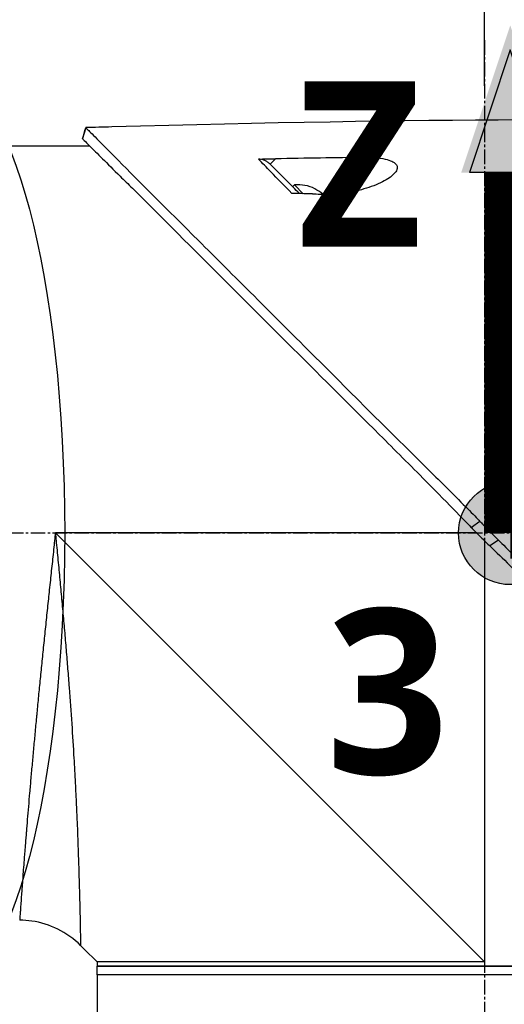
# Model space of a CAD drawing. Header units: millimetres. Extents: x 0 to 4378, y 0 to 2376.
# Tile 167 of 236: x 1590 to 1646, y 1585 to 1699. Entities that reach past the tile are written whole.
import ezdxf

# ---------------------------------------------------------------- set-up
doc = ezdxf.new("R2010")
doc.units = ezdxf.units.MM
doc.header["$LTSCALE"] = 0.2
doc.linetypes.add('CENTER2', pattern=[1.125, 0.75, -0.125, 0.125, -0.125])
for name, color, linetype in [('02_Center Line', 1, 'CENTER2'), ('07_Special Line2', 76, 'Continuous'), ('12_Before Rev.Num.', 5, 'Continuous'), ('13_After Rev.Num.', 6, 'Continuous')]:
    doc.layers.add(name, color=color, linetype=linetype)
doc.layers.add('14_Mark', color=7, linetype='Continuous', true_color=0xe03c31)
doc.styles.add('Rainbow-5.0 Style', font='malgunsl.ttf')
doc.dimstyles.new('Rainbow-5.0 Style', dxfattribs={"dimtxt": 4, "dimasz": 2.5, "dimexe": 1, "dimexo": 1, "dimgap": 1, "dimtad": 1, "dimdsep": 46, "dimtxsty": 'Rainbow-5.0 Style', "dimcen": 0, "dimclrd": 251, "dimclre": 251, "dimclrt": 7, "dimazin": 3, "dimtp": 0.1, "dimtm": 0.1, "dimtfac": 0.61, "dimtmove": 0, "dimatfit": 3, "dimfxl": 1, "dimlwd": -1, "dimlwe": -1, "dimarcsym": 1})

# ---------------------------------------------------------------- blocks, each defined once
blk = doc.blocks.new('A$C44151a85')
for p, q in [((-85.42, 1026.95), (-85.79, 1025.69)), ((-95.9, 1024.85), (-84.98, 1024.85)), ((-63.37, 1023.33), (-64, 1022.71)), ((-57.38, 1019.22), (-53.09, 1023.5)), ((-61.38, 1020.09), (-61.17, 1020.3)), ((-60.15, 1019.28), (-61.17, 1020.3)), ((-58.8, 1019.84), (-58.79, 1019.85)), ((-57.88, 1019.23), (-57.87, 1019.23)), ((-39.62, 981.2), (-40.61, 980.47)), ((-39.1, 930), (-88.95, 979.85)), ((-40, 979.85), (-88.95, 979.85)), ((-39.1, 978.96), (-39.1, 930)), ((-37.48, 979.03), (-38.48, 978.35)), ((-92.73, 939.85), (-92.73, 939.85)), ((-85.6, 931.5), (-86.02, 931.92)), ((-85.6, 931.5), (-85.6, 931.5)), ((-85.6, 931.5), (-84.1, 930)), ((-84.1, 930), (-84.1, 929.5)), ((-84.1, 930), (-84.1, 930)), ((-84.1, 929.5), (5.9, 929.5)), ((5.9, 929.5), (-84.1, 929.5)), ((-84.1, 928.5), (-84.1, 929.5)), ((5.9, 928.5), (-84.1, 928.5)), ((-84.1, 928.5), (-84.1, 923.5)), ((5.9, 928.5), (-84.1, 928.5))]:
    blk.add_line(p, q)
for radius, start, end in [(4.52, 63.7131, 94.7607), (4.5, 49.6154, 63.7759)]:
    blk.add_arc((-60.79, 1015.8), radius, start, end)
for centre, major_axis, ratio, start_param, end_param in [((-345.1, 997.6), (-366.09, -26.02), 0.042138, 3.488133, 3.909025), ((8.74, -1500.3), (-2690.77, 101.98), 0.938894, 4.781808, 4.782934), ((-217.48, 1005.32), (-233.77, -14.41), 0.048344, 3.929452, 3.989586)]:
    blk.add_ellipse(centre, major_axis=major_axis, ratio=ratio, start_param=start_param, end_param=end_param)
for points in [[(-85.79, 1025.69), (-85.67, 1026.11), (-85.54, 1026.53), (-85.42, 1026.95)], [(-93.09, 934.85), (-93.09, 934.85), (-93.09, 934.85), (-93.09, 934.85)]]:
    blk.add_open_spline(points, degree=3)
for points, knots in [([(-85.42, 1026.95), (-85.42, 1026.95), (-85.42, 1026.95), (-85.42, 1026.95), (-85.42, 1026.95), (-85.42, 1026.95)], [-0.02987732, -0.02987732, -0.02987732, -0.02987732, -0.01373724, -0.01373724, 0, 0, 0, 0]), ([(-85.42, 1026.95), (-85.42, 1026.95), (-85.42, 1026.95), (-85.42, 1026.95), (-85.42, 1026.95), (-85.42, 1026.95), (-85.42, 1026.95), (-85.41, 1026.94), (-85.41, 1026.94), (-85.4, 1026.93), (-85.39, 1026.92), (-85.35, 1026.88), (-85.31, 1026.84), (-85.16, 1026.7), (-85.02, 1026.55), (-84.45, 1025.99), (-83.9, 1025.43), (-82.74, 1024.26), (-82.21, 1023.73), (-79.28, 1020.76), (-76, 1017.5), (-71.33, 1012.84), (-70.31, 1011.82), (-64.85, 1006.37), (-59.96, 1001.5), (-54.81, 996.34), (-54.66, 996.19), (-52.08, 993.6), (-49.58, 991.15), (-45.82, 987.44), (-44.57, 986.2), (-41.58, 983.21), (-40.28, 981.88), (-39.62, 981.2)], [0.000001, 0.000001, 0.000001, 0.000001, 0.009162, 0.009162, 0.016971, 0.016971, 0.03259, 0.03259, 0.063827, 0.063827, 0.126304, 0.126304, 0.251265, 0.251265, 0.50133, 0.50133, 1.002, 1.002, 1.335959, 1.335959, 2.67129, 2.67129, 3.030313, 3.030313, 4.543873, 4.543873, 4.592411, 4.592411, 5.347172, 5.347172, 5.723633, 5.723633, 6.247668, 6.247668, 6.247668, 6.247668]), ([(-85.79, 1025.68), (-85.79, 1025.68), (-85.79, 1025.68), (-85.79, 1025.69), (-85.79, 1025.69), (-85.79, 1025.69), (-85.79, 1025.69), (-85.79, 1025.69), (-85.79, 1025.69), (-85.79, 1025.69)], [0.69221804, 0.69221804, 0.69221804, 0.69221804, 0.69329226, 0.69329226, 0.695708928, 0.695708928, 0.696915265, 0.696915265, 0.698320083, 0.698320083, 0.698320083, 0.698320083]), ([(-85.79, 1025.69), (-85.79, 1025.69), (-85.79, 1025.69), (-85.79, 1025.68), (-85.79, 1025.68), (-85.79, 1025.68), (-85.79, 1025.68), (-85.79, 1025.68), (-85.78, 1025.67), (-85.77, 1025.66), (-85.76, 1025.64), (-85.71, 1025.58), (-85.66, 1025.53), (-85.44, 1025.31), (-85.22, 1025.09), (-84.19, 1024.05), (-82.98, 1022.84), (-80.97, 1020.86), (-80.48, 1020.39), (-77.2, 1017.15), (-73.73, 1013.65), (-69.62, 1009.55), (-69.32, 1009.25), (-66.78, 1006.71), (-64.43, 1004.36), (-58.55, 998.5), (-54.92, 994.9), (-49.5, 989.49), (-47.7, 987.69), (-43.1, 983.05), (-41.01, 980.89), (-40.61, 980.47)], [0.000047, 0.000047, 0.000047, 0.000047, 0.011008, 0.011008, 0.020393, 0.020393, 0.039197, 0.039197, 0.07693, 0.07693, 0.152825, 0.152825, 0.305669, 0.305669, 0.610232, 0.610232, 1.419716, 1.419716, 1.651889, 1.651889, 2.978842, 2.978842, 3.080675, 3.080675, 3.850394, 3.850394, 4.95171, 4.95171, 5.489352, 5.489352, 6.333255, 6.333255, 6.333255, 6.333255]), ([(-65.36, 1023.3), (-65.05, 1023.31), (-64.69, 1023.31), (-64.04, 1023.32), (-63.7, 1023.33), (-63.37, 1023.33)], [-0.1934752, -0.1934752, -0.1934752, -0.1934752, -0.0983779, -0.0983779, 0, 0, 0, 0]), ([(-64, 1022.71), (-64.09, 1022.8), (-64.19, 1022.88), (-64.4, 1023.03), (-64.51, 1023.09), (-64.74, 1023.2), (-64.87, 1023.24), (-65.12, 1023.29), (-65.24, 1023.31), (-65.36, 1023.3)], [0, 0, 0, 0, 0.0382217, 0.0382217, 0.0766364, 0.0766364, 0.116027, 0.116027, 0.1530194, 0.1530194, 0.1530194, 0.1530194]), ([(-61.47, 1019.3), (-62.33, 1020.19), (-63.15, 1021.03), (-63.91, 1021.81), (-64.42, 1022.34), (-64.91, 1022.84), (-65.36, 1023.3)], [0, 0, 0, 0, 0.5977799, 0.5977799, 0.5977799, 0.9999999, 0.9999999, 0.9999999, 0.9999999]), ([(-53.09, 1023.5), (-52.66, 1023.51), (-52.23, 1023.5), (-51.4, 1023.43), (-51, 1023.38), (-50.34, 1023.23), (-50.08, 1023.14), (-49.72, 1022.98), (-49.61, 1022.91), (-49.43, 1022.76), (-49.37, 1022.69), (-49.26, 1022.52), (-49.24, 1022.42), (-49.22, 1022.16), (-49.29, 1021.98), (-49.59, 1021.56), (-49.9, 1021.28), (-50.83, 1020.69), (-51.49, 1020.38), (-52.97, 1019.84), (-53.78, 1019.62), (-55.56, 1019.28), (-56.51, 1019.19), (-57.38, 1019.22)], [-1.636051, -1.636051, -1.636051, -1.636051, -1.487609, -1.487609, -1.342627, -1.342627, -1.229751, -1.229751, -1.162071, -1.162071, -1.103238, -1.103238, -1.031704, -1.031704, -0.907622, -0.907622, -0.714138, -0.714138, -0.48257, -0.48257, -0.258591, -0.258591, -0.000001, -0.000001, -0.000001, -0.000001]), ([(-60.58, 1019.29), (-61.08, 1019.79), (-61.57, 1020.28), (-62.03, 1020.74), (-62.19, 1020.9), (-62.55, 1021.26), (-63.05, 1021.76), (-63.38, 1022.09), (-63.7, 1022.41), (-64, 1022.71)], [0.1685407, 0.1685407, 0.1685407, 0.1685407, 0.5, 0.5, 0.5, 0.75, 0.75, 0.75, 1, 1, 1, 1]), ([(-59.06, 1019.26), (-59.5, 1019.27), (-59.97, 1019.28), (-60.75, 1019.29), (-61.13, 1019.3), (-61.47, 1019.3)], [-0.2324123, -0.2324123, -0.2324123, -0.2324123, -0.1008984, -0.1008984, -0.0000209, -0.0000209, -0.0000209, -0.0000209]), ([(-59.06, 1019.26), (-58.78, 1019.25), (-58.5, 1019.24), (-57.94, 1019.23), (-57.66, 1019.22), (-57.38, 1019.22)], [-0.1686475, -0.1686475, -0.1686475, -0.1686475, -0.0843243, -0.0843243, -0.000001, -0.000001, -0.000001, -0.000001]), ([(-39.62, 981.2), (-39.57, 981.14), (-39.48, 981.05), (-39.27, 980.84), (-39.19, 980.75), (-38.92, 980.47), (-38.74, 980.29), (-38.38, 979.93), (-38.19, 979.73), (-37.93, 979.48), (-37.84, 979.39), (-37.62, 979.17), (-37.51, 979.06), (-37.48, 979.03)], [0.0012617, 0.0012617, 0.0012617, 0.0012617, 0.0227877, 0.0227877, 0.0388309, 0.0388309, 0.0709865, 0.0709865, 0.1023123, 0.1023123, 0.1191004, 0.1191004, 0.1425667, 0.1425667, 0.1425667, 0.1425667]), ([(-88.95, 979.85), (-88.97, 979.67), (-88.99, 979.48), (-89.01, 979.3), (-89.03, 979.11), (-89.05, 978.93), (-89.07, 978.74), (-89.11, 978.37), (-89.14, 978.01), (-89.18, 977.64), (-89.22, 977.27), (-89.26, 976.9), (-89.3, 976.54), (-89.34, 976.17), (-89.38, 975.81), (-89.42, 975.44), (-89.49, 974.71), (-89.57, 973.99), (-89.65, 973.26), (-89.73, 972.54), (-89.8, 971.82), (-89.88, 971.1), (-89.95, 970.38), (-90.03, 969.66), (-90.1, 968.95), (-90.1, 968.94), (-90.1, 968.94), (-90.1, 968.94), (-90.17, 968.23), (-90.25, 967.52), (-90.32, 966.82), (-90.32, 966.81), (-90.32, 966.81), (-90.32, 966.8), (-90.36, 966.45), (-90.39, 966.1), (-90.43, 965.76), (-90.43, 965.75), (-90.43, 965.75), (-90.43, 965.74), (-90.46, 965.4), (-90.5, 965.05), (-90.53, 964.71), (-90.53, 964.71), (-90.53, 964.7), (-90.53, 964.7), (-90.6, 964.01), (-90.67, 963.33), (-90.74, 962.66), (-90.74, 962.65), (-90.74, 962.65), (-90.74, 962.64), (-90.81, 961.97), (-90.87, 961.3), (-90.94, 960.65), (-90.94, 960.64), (-90.94, 960.64), (-90.94, 960.63), (-91, 959.98), (-91.06, 959.33), (-91.12, 958.69), (-91.12, 958.68), (-91.12, 958.68), (-91.13, 958.67), (-91.19, 958.03), (-91.25, 957.39), (-91.31, 956.76), (-91.36, 956.14), (-91.42, 955.52), (-91.48, 954.91), (-91.48, 954.91), (-91.48, 954.9), (-91.48, 954.9), (-91.51, 954.59), (-91.54, 954.29), (-91.56, 953.98), (-91.59, 953.69), (-91.62, 953.39), (-91.64, 953.1), (-91.64, 953.09), (-91.64, 953.09), (-91.64, 953.08), (-91.67, 952.79), (-91.7, 952.5), (-91.72, 952.21), (-91.72, 952.21), (-91.72, 952.2), (-91.72, 952.2), (-91.75, 951.91), (-91.77, 951.63), (-91.8, 951.35), (-91.8, 951.34), (-91.8, 951.34), (-91.8, 951.33), (-91.85, 950.76), (-91.9, 950.2), (-91.95, 949.66), (-91.99, 949.12), (-92.04, 948.59), (-92.08, 948.08), (-92.08, 948.07), (-92.08, 948.07), (-92.08, 948.07), (-92.12, 947.55), (-92.17, 947.05), (-92.21, 946.56), (-92.21, 946.56), (-92.21, 946.55), (-92.21, 946.55), (-92.25, 946.06), (-92.29, 945.58), (-92.32, 945.12), (-92.32, 945.12), (-92.32, 945.11), (-92.33, 945.11), (-92.36, 944.65), (-92.4, 944.2), (-92.43, 943.76), (-92.43, 943.76), (-92.43, 943.75), (-92.43, 943.75), (-92.45, 943.53), (-92.47, 943.32), (-92.48, 943.11), (-92.48, 943.1), (-92.49, 943.1), (-92.49, 943.1), (-92.5, 942.89), (-92.52, 942.68), (-92.53, 942.48), (-92.53, 942.47), (-92.53, 942.47), (-92.53, 942.47), (-92.57, 942.06), (-92.6, 941.66), (-92.63, 941.28), (-92.63, 941.28), (-92.63, 941.28), (-92.63, 941.28), (-92.66, 940.9), (-92.68, 940.54), (-92.71, 940.19), (-92.71, 940.19), (-92.71, 940.19), (-92.71, 940.19), (-92.73, 939.84), (-92.76, 939.51), (-92.78, 939.19), (-92.81, 938.88), (-92.83, 938.59), (-92.85, 938.31), (-92.85, 938.3), (-92.85, 938.3), (-92.85, 938.3), (-92.89, 937.74), (-92.92, 937.24), (-92.96, 936.81), (-92.96, 936.7), (-92.97, 936.6), (-92.98, 936.5), (-92.98, 936.4), (-92.99, 936.3), (-93, 936.21), (-93.01, 936.03), (-93.02, 935.87), (-93.03, 935.72), (-93.05, 935.43), (-93.07, 935.22), (-93.08, 935.07), (-93.08, 935), (-93.09, 934.94), (-93.09, 934.91), (-93.09, 934.87), (-93.09, 934.85), (-93.09, 934.85), (-93.09, 934.85), (-93.09, 934.85), (-93.09, 934.85)], [-0.00005797, -0.00005797, -0.00005797, -0.00005797, 0.00049405, 0.00049405, 0.00049405, 0.00104607, 0.00104607, 0.00104607, 0.0021501, 0.0021501, 0.0021501, 0.00325414, 0.00325414, 0.00325414, 0.00435817, 0.00435817, 0.00435817, 0.00656624, 0.00656624, 0.00656624, 0.00877431, 0.00877431, 0.00877431, 0.01098238, 0.01098238, 0.01098238, 0.01099361, 0.01099361, 0.01099361, 0.01319044, 0.01319044, 0.01319044, 0.01320357, 0.01320357, 0.01320357, 0.01429448, 0.01429448, 0.01429448, 0.01430847, 0.01430847, 0.01430847, 0.01539851, 0.01539851, 0.01539851, 0.01541335, 0.01541335, 0.01541335, 0.01760658, 0.01760658, 0.01760658, 0.01762291, 0.01762291, 0.01762291, 0.01981465, 0.01981465, 0.01981465, 0.01983223, 0.01983223, 0.01983223, 0.02202272, 0.02202272, 0.02202272, 0.02204132, 0.02204132, 0.02204132, 0.02425053, 0.02425053, 0.02425053, 0.02643885, 0.02643885, 0.02643885, 0.02645881, 0.02645881, 0.02645881, 0.02756281, 0.02756281, 0.02756281, 0.02864692, 0.02864692, 0.02864692, 0.02866725, 0.02866725, 0.02866725, 0.02975095, 0.02975095, 0.02975095, 0.02977133, 0.02977133, 0.02977133, 0.03085499, 0.03085499, 0.03085499, 0.03087541, 0.03087541, 0.03087541, 0.03308346, 0.03308346, 0.03308346, 0.03527112, 0.03527112, 0.03527112, 0.03529119, 0.03529119, 0.03529119, 0.03747919, 0.03747919, 0.03747919, 0.03749882, 0.03749882, 0.03749882, 0.03968726, 0.03968726, 0.03968726, 0.03970627, 0.03970627, 0.03970627, 0.04189533, 0.04189533, 0.04189533, 0.04191356, 0.04191356, 0.04191356, 0.04299936, 0.04299936, 0.04299936, 0.04301713, 0.04301713, 0.04301713, 0.0441034, 0.0441034, 0.0441034, 0.0441207, 0.0441207, 0.0441207, 0.04631147, 0.04631147, 0.04631147, 0.04632769, 0.04632769, 0.04632769, 0.04851953, 0.04851953, 0.04851953, 0.0485346, 0.0485346, 0.0485346, 0.05074146, 0.05074146, 0.05074146, 0.05293567, 0.05293567, 0.05293567, 0.05294817, 0.05294817, 0.05294817, 0.05735181, 0.05735181, 0.05735181, 0.05845584, 0.05845584, 0.05845584, 0.05955987, 0.05955987, 0.05955987, 0.06176794, 0.06176794, 0.06176794, 0.06618408, 0.06618408, 0.06618408, 0.06839215, 0.06839215, 0.06839215, 0.07060022, 0.07060022, 0.07060022, 0.07060712, 0.07060712, 0.07060712, 0.07060712]), ([(-88.95, 979.85), (-88.93, 979.66), (-88.89, 979.28), (-88.82, 978.51), (-88.69, 977.17), (-88.51, 975.27), (-88.3, 973), (-88.09, 970.75), (-87.89, 968.5), (-87.7, 966.26), (-87.52, 964.05), (-87.29, 961.16), (-87.04, 957.66), (-86.85, 954.63), (-86.74, 952.67), (-86.67, 951.37), (-86.59, 949.81), (-86.5, 948), (-86.43, 946.28), (-86.36, 944.64), (-86.31, 943.08), (-86.26, 941.85), (-86.23, 940.9), (-86.21, 939.98), (-86.17, 938.9), (-86.13, 937.32), (-86.09, 935.61), (-86.07, 934.39), (-86.05, 933.71), (-86.05, 933.3), (-86.03, 932.67), (-86.03, 932.2), (-86.02, 931.96), (-86.02, 931.92), (-86.02, 931.92)], [-0.00005585, -0.00005585, -0.00005585, -0.00005585, 0.00051707, 0.00109, 0.00223584, 0.00452754, 0.00681923, 0.00911093, 0.01140263, 0.01369432, 0.01598602, 0.01827771, 0.0228611, 0.02744449, 0.02859034, 0.02973619, 0.03202788, 0.03431958, 0.03661127, 0.03890297, 0.04119466, 0.04348636, 0.04463221, 0.04577806, 0.04806975, 0.05036145, 0.05494484, 0.05952823, 0.06067408, 0.06181992, 0.06411162, 0.06869501, 0.0709867, 0.07327246, 0.07327246, 0.07327246, 0.07327246]), ([(-40.61, 980.47), (-40.56, 980.42), (-40.25, 980.1), (-39.89, 979.74), (-39.71, 979.56), (-39.35, 979.2), (-39.17, 979.03), (-38.83, 978.69), (-38.54, 978.41), (-38.47, 978.35)], [0.00043088, 0.00043088, 0.00043088, 0.00043088, 0.0154414, 0.0154414, 0.03075173, 0.03075173, 0.04552895, 0.04552895, 0.05960793, 0.05960793, 0.05960793, 0.05960793]), ([(-38.47, 978.35), (-37.7, 977.61), (-36.94, 976.86), (-35.26, 975.22), (-34.35, 974.32), (-31.5, 971.49), (-29.56, 969.55), (-23.64, 963.62), (-19.69, 959.64), (-13.94, 953.88), (-12.01, 951.95), (-9.84, 949.77), (-9.53, 949.46), (-5.04, 944.96), (-1.24, 941.17), (1.83, 938.08), (2.03, 937.88), (2.97, 936.92), (3.66, 936.24), (5.04, 934.86), (5.67, 934.23), (6.3, 933.59), (6.46, 933.43), (6.63, 933.27), (6.67, 933.23), (6.71, 933.19), (6.72, 933.18), (6.73, 933.17), (6.73, 933.17), (6.73, 933.16), (6.73, 933.16), (6.74, 933.16), (6.74, 933.16), (6.74, 933.16), (6.74, 933.16), (6.74, 933.16)], [-7.620463, -7.620463, -7.620463, -7.620463, -7.336805, -7.336805, -6.999081, -6.999081, -6.270272, -6.270272, -4.749597, -4.749597, -3.95115, -3.95115, -3.814973, -3.814973, -1.971605, -1.971605, -1.846597, -1.846597, -1.347406, -1.347406, -0.675491, -0.675491, -0.339165, -0.339165, -0.169556, -0.169556, -0.084774, -0.084774, -0.042597, -0.042597, -0.021599, -0.021599, -0.011128, -0.011128, -0.000028, -0.000028, -0.000028, -0.000028]), ([(-37.48, 979.03), (-37.21, 978.76), (-36.96, 978.52), (-36.34, 977.89), (-36.05, 977.6), (-35.19, 976.75), (-34.62, 976.18), (-32.91, 974.46), (-31.77, 973.32), (-28.36, 969.91), (-26.11, 967.66), (-18.77, 960.33), (-14.54, 956.14), (-10.52, 952.11), (-9.97, 951.56), (-8.9, 950.48), (-8.36, 949.94), (-6.45, 948.02), (-5.19, 946.73), (-3.58, 945.12), (-3.19, 944.74), (-2.01, 943.55), (-1.25, 942.79), (-0.2, 941.74), (0.12, 941.42), (1.01, 940.53), (1.57, 939.97), (3.03, 938.51), (3.87, 937.64), (5.76, 935.77), (6.67, 934.88), (7.58, 933.97), (7.81, 933.73), (8.04, 933.5), (8.1, 933.44), (8.14, 933.39), (8.15, 933.38), (8.16, 933.37), (8.17, 933.36), (8.18, 933.35), (8.18, 933.35), (8.18, 933.35), (8.19, 933.35), (8.19, 933.34), (8.19, 933.34), (8.19, 933.34), (8.19, 933.34), (8.19, 933.34)], [0, 0, 0, 0, 0.115596, 0.115596, 0.212113, 0.212113, 0.405093, 0.405093, 0.790972, 0.790972, 1.563393, 1.563393, 3.332159, 3.332159, 3.60987, 3.60987, 3.890806, 3.890806, 4.623507, 4.623507, 4.856845, 4.856845, 5.35641, 5.35641, 5.576842, 5.576842, 5.990665, 5.990665, 6.711546, 6.711546, 7.79125, 7.79125, 8.330789, 8.330789, 8.599474, 8.599474, 8.666532, 8.666532, 8.716444, 8.716444, 8.791539, 8.791539, 8.829086, 8.829086, 8.847858, 8.847858, 8.871461, 8.871461, 8.871461, 8.871461]), ([(-86.02, 931.92), (-86.79, 932.69), (-87.69, 933.33), (-89.61, 934.28), (-90.65, 934.6), (-92.16, 934.82), (-92.63, 934.85), (-93.09, 934.85)], [0, 0, 0, 0, 0.3242583, 0.3242583, 0.6426929, 0.6426929, 0.7824853, 0.7824853, 0.7824853, 0.7824853]), ([(-39.1, 930), (-39.12, 930), (-39.14, 930), (-41.4, 930), (-43.63, 930), (-48.06, 930), (-50.25, 930), (-53.82, 930), (-55.22, 930), (-57.38, 930), (-58.16, 930), (-60.97, 930), (-62.94, 930), (-65.87, 930), (-66.91, 930), (-69.03, 930), (-70.1, 930), (-72.15, 930), (-73.13, 930), (-74.97, 930), (-75.83, 930), (-77.44, 930), (-78.19, 930), (-79.56, 930), (-80.18, 930), (-81.29, 930), (-81.77, 930), (-82.61, 930), (-82.97, 930), (-83.53, 930), (-83.74, 930), (-84.01, 930), (-84.08, 930), (-84.1, 930)], [-0.005485, -0.005485, -0.005485, -0.005485, 0, 0, 0.672232, 0.672232, 1.344501, 1.344501, 1.792512, 1.792512, 2.048534, 2.048534, 2.731437, 2.731437, 3.121573, 3.121573, 3.559727, 3.559727, 3.997928, 3.997928, 4.436084, 4.436084, 4.874274, 4.874274, 5.31242, 5.31242, 5.750596, 5.750596, 6.188714, 6.188714, 6.626878, 6.626878, 7.015097, 7.015097, 7.015097, 7.015097])]:
    blk.add_open_spline(points, degree=3, knots=knots)
at = {"layer": '02_Center Line', "ltscale": 11.288275}
for p, q in [((-39.1, 1037.12), (-39.1, 524.58)), ((-213.73, 979.85), (48.74, 979.85))]:
    blk.add_line(p, q, dxfattribs=at)
blk = doc.blocks.new('*D154')
at = {"color": 251, "linetype": 'ByBlock', "transparency": 16777216}
for p, q in [((1589.36, 1756.68), (1842.2, 1756.68)), ((1838.2, 1649.53), (1838.2, 1746.68)), ((1706.51, 1639.53), (1842.2, 1639.53))]:
    blk.add_line(p, q, dxfattribs=at)
at = {"color": 251, "transparency": 16777216}
for points in [[(1836.53, 1746.68), (1839.86, 1746.68), (1838.2, 1756.68)], [(1836.53, 1649.53), (1839.86, 1649.53), (1838.2, 1639.53)]]:
    blk.add_solid(points, dxfattribs=at)
at = {"layer": 'Defpoints', "color": 0, "transparency": 16777216}
for p in [(1585.36, 1756.68), (1838.2, 1756.68), (1702.51, 1639.53)]:
    blk.add_point(p, dxfattribs=at)
at = {"color": 7, "transparency": 16777216, "insert": (1825.88, 1698.11), "char_height": 16, "attachment_point": 5, "rotation": 90, "style": 'Rainbow-5.0 Style'}
blk.add_mtext('117.15', dxfattribs=at)
blk = doc.blocks.new('*D155')
at = {"color": 251, "linetype": 'ByBlock', "transparency": 16777216}
for p, q in [((1589.36, 1756.68), (1894.22, 1756.68)), ((1890.22, 1746.68), (1890.22, 866.68)), ((1765.23, 856.68), (1894.22, 856.68))]:
    blk.add_line(p, q, dxfattribs=at)
at = {"color": 251, "transparency": 16777216}
for points in [[(1888.55, 1746.68), (1891.88, 1746.68), (1890.22, 1756.68)], [(1888.55, 866.68), (1891.88, 866.68), (1890.22, 856.68)]]:
    blk.add_solid(points, dxfattribs=at)
at = {"layer": 'Defpoints', "color": 0, "transparency": 16777216}
for p in [(1585.36, 1756.68), (1761.23, 856.68), (1890.22, 856.68)]:
    blk.add_point(p, dxfattribs=at)
at = {"color": 7, "transparency": 16777216, "insert": (1877.94, 1306.68), "char_height": 16, "attachment_point": 5, "rotation": 90, "style": 'Rainbow-5.0 Style'}
blk.add_mtext('900', dxfattribs=at)
blk = doc.blocks.new('*D156')
at = {"color": 251, "linetype": 'ByBlock', "transparency": 16777216}
for p, q in [((1526.37, 1808.65), (1526.37, 1872.74)), ((1643.52, 1691.5), (1643.52, 1872.74)), ((1536.37, 1868.74), (1633.52, 1868.74))]:
    blk.add_line(p, q, dxfattribs=at)
at = {"color": 251, "transparency": 16777216}
for points in [[(1536.37, 1870.4), (1536.37, 1867.07), (1526.37, 1868.74)], [(1633.52, 1870.4), (1633.52, 1867.07), (1643.52, 1868.74)]]:
    blk.add_solid(points, dxfattribs=at)
at = {"layer": 'Defpoints', "color": 0, "transparency": 16777216}
for p in [(1643.52, 1868.74), (1526.37, 1804.65), (1643.52, 1687.5)]:
    blk.add_point(p, dxfattribs=at)
at = {"color": 7, "transparency": 16777216, "insert": (1584.94, 1881.05), "char_height": 16, "attachment_point": 5, "style": 'Rainbow-5.0 Style'}
blk.add_mtext('117.15', dxfattribs=at)
blk = doc.blocks.new('A$C19ebd0c3_1234')
for q in [(46.93, -0.78), (54.3, 6.59)]:
    blk.add_line((46.93, 6.59), q)
blk.add_ellipse((0, 0), major_axis=(53.19, 0), ratio=0.263273)
blk = doc.blocks.new('A$Ca1632f6c')
at = {"layer": '07_Special Line2'}
blk.add_hatch(color=256, dxfattribs=at).paths.add_polyline_path([(49.156, 0), (34.9, 4.752), (34.9, -4.752)])
at = {"layer": '12_Before Rev.Num.'}
blk.add_hatch(color=256, dxfattribs=at).paths.add_polyline_path([(0, 49.156), (-4.752, 34.9), (4.752, 34.9)])
at = {"layer": '14_Mark'}
h = blk.add_hatch(color=256, dxfattribs=at)
h.dxf.hatch_style = 1
h.paths.add_polyline_path([(5, 0, 1), (-5, 0, 1)])
at = {"layer": '07_Special Line2'}
for p, q in [((34.9, -3.96), (34.9, 3.96)), ((46.78, 0), (34.9, 3.96)), ((34.9, -3.96), (46.78, 0))]:
    blk.add_line(p, q, dxfattribs=at)
at = {"layer": '07_Special Line2', "const_width": 5}
blk.add_lwpolyline([(34.9, 0), (0, 0)], dxfattribs=at)
at = {"layer": '12_Before Rev.Num.'}
for p, q in [((0, 46.78), (-3.96, 34.9)), ((3.96, 34.9), (0, 46.78)), ((3.96, 34.9), (-3.96, 34.9))]:
    blk.add_line(p, q, dxfattribs=at)
at = {"layer": '12_Before Rev.Num.', "const_width": 5}
blk.add_lwpolyline([(0, 34.9), (0, 0)], dxfattribs=at)
at = {"layer": '14_Mark'}
blk.add_circle((0, 0), 5, dxfattribs=at)
at = {"layer": '07_Special Line2', "insert": (34.529, -17.308), "char_height": 16, "attachment_point": 4, "style": 'Rainbow-5.0 Style'}
blk.add_mtext('{\\fMalgun Gothic Semilight|b1|i0|c129|p50;Y}', dxfattribs=at)
at = {"layer": '12_Before Rev.Num.', "insert": (-20.587, 35.725), "char_height": 16, "attachment_point": 4, "style": 'Rainbow-5.0 Style'}
blk.add_mtext('{\\fMalgun Gothic Semilight|b1|i0|c129|p50;Z}', dxfattribs=at)
at = {"layer": '14_Mark', "insert": (-17.839, -15.459), "char_height": 16, "attachment_point": 4, "style": 'Rainbow-5.0 Style'}
blk.add_mtext('{\\fMalgun Gothic Semilight|b1|i0|c129|p50;3}', dxfattribs=at)

msp = doc.modelspace()

# ---------------------------------------------------------------- block references
msp.add_blockref('A$C44151a85', (1682.619, 659.684))
at = {"xscale": 1.2, "yscale": 1.2, "zscale": 1.2}
msp.add_blockref('A$Ca1632f6c', (1646.519, 1639.534), dxfattribs=at)
at = {"layer": '13_After Rev.Num.', "rotation": 90}
msp.add_blockref('A$C19ebd0c3_1234', (1580.753, 1639.534), dxfattribs=at)

# ---------------------------------------------------------------- dimensions: what is measured, and where the dimension line sits
dim = msp.add_linear_dim(base=(1643.519, 1868.737), p1=(1526.369, 1804.652), p2=(1643.519, 1687.502), dimstyle='Rainbow-5.0 Style', override={"dimscale": 4, "dimtol": 0, "dimlim": 0, "dimtp": 0.1, "dimtm": 0.1, "dimtfac": 0.61, "dimtdec": 2, "dimtolj": 0, "dimtzin": 8})
dim.commit()
dim.dimension.update_dxf_attribs({"geometry": '*D156', "text_midpoint": (1584.944, 1881.053)})
for base, p1, p2, picture, middle in [((1838.197, 1756.684), (1702.51, 1639.534), (1585.36, 1756.684), '*D154', (1825.882, 1698.109)), ((1890.215, 856.684), (1585.36, 1756.684), (1761.234, 856.684), '*D155', (1877.938, 1306.684))]:
    dim = msp.add_linear_dim(base=base, p1=p1, p2=p2, angle=90, dimstyle='Rainbow-5.0 Style', override={"dimscale": 4, "dimtol": 0, "dimlim": 0, "dimtp": 0.1, "dimtm": 0.1, "dimtfac": 0.61, "dimtdec": 2, "dimtolj": 0, "dimtzin": 8})
    dim.commit()
    dim.dimension.update_dxf_attribs({"geometry": picture, "text_midpoint": middle})

doc.saveas('drawing.dxf')
